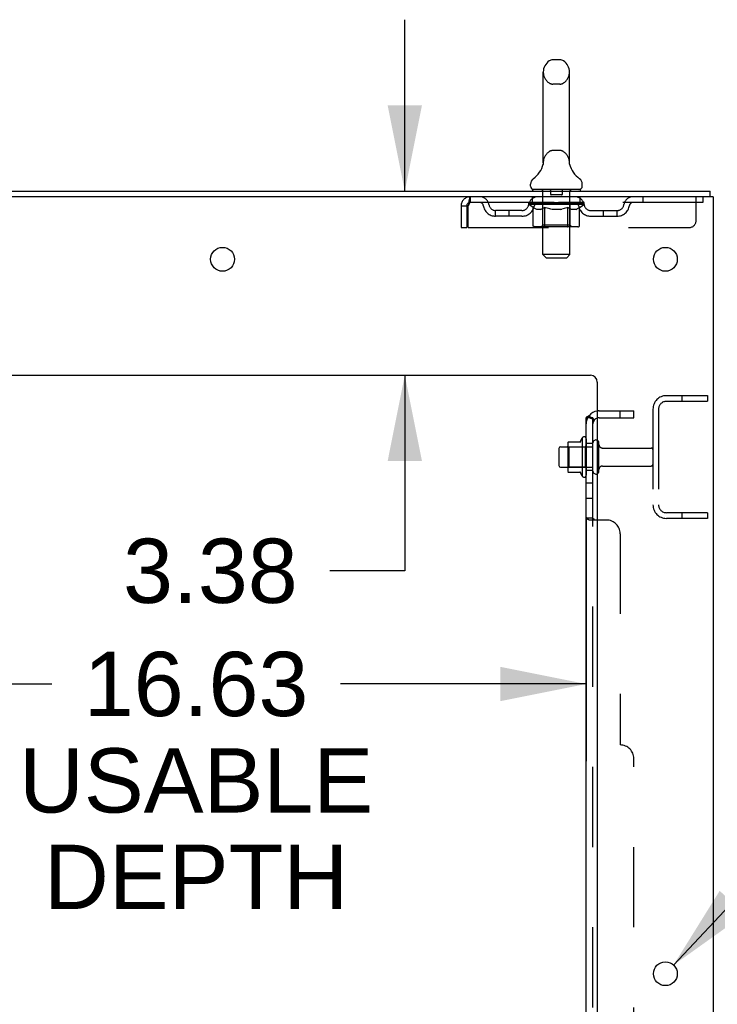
# Model space of a CAD drawing. Header units: inches. Extents: x 0 to 267, y 0 to 173.
# Tile 19 of 22: x 151 to 163, y 108 to 126. Entities that reach past the tile are written whole.
import ezdxf

# ---------------------------------------------------------------- set-up
doc = ezdxf.new("R2010")
doc.units = ezdxf.units.IN
doc.header["$LTSCALE"] = 14.6988
doc.header["$MEASUREMENT"] = 0
doc.linetypes.add('HIDDEN', pattern=[0.2, 0.1, -0.1])
doc.layers.get('0').update_dxf_attribs({"linetype": 'CONTINUOUS'})
for name, color, linetype in [('DEFAULT_2', 8, 'HIDDEN'), ('DIMENSIONS', 7, 'CONTINUOUS'), ('SUBPANEL', 7, 'CONTINUOUS')]:
    doc.layers.add(name, color=color, linetype=linetype)
doc.styles.get("Standard").update_dxf_attribs({"font": 'arial.ttf'})
doc.styles.add('TEXTSTYLE_1', font='gdt', dxfattribs={"width": 0.8})
doc.dimstyles.new('DIMSTYLE_1', dxfattribs={"dimtxt": 1.179048, "dimasz": 1.572064, "dimexe": 0.09, "dimexo": 0.07, "dimgap": 0.0375, "dimtad": 0, "dimtih": 1, "dimtoh": 1, "dimzin": 4, "dimdsep": 46, "dimtxsty": 'Standard', "dimblk": '_FILLED', "dimblk1": '_FILLED', "dimblk2": '_FILLED', "dimcen": 0.09, "dimadec": 3, "dimazin": 1, "dimtfac": 1, "dimtdec": 3, "dimtofl": 0, "dimtmove": 0, "dimatfit": 3, "dimldrblk": '_FILLED', "dimfxl": 0, "dimtolj": 1, "dimtzin": 4, "dimarcsym": 0})
doc.dimstyles.new('DIMSTYLE_2', dxfattribs={"dimtxt": 1.179048, "dimasz": 1.572064, "dimexe": 0.09, "dimexo": 0.07, "dimgap": 0.09, "dimtad": 0, "dimtih": 1, "dimtoh": 1, "dimzin": 4, "dimdsep": 46, "dimtxsty": 'Standard', "dimblk": '_FILLED', "dimblk1": '_FILLED', "dimblk2": '_FILLED', "dimcen": 0.09, "dimadec": 3, "dimazin": 1, "dimtfac": 1, "dimtdec": 3, "dimtofl": 0, "dimtmove": 0, "dimatfit": 1, "dimldrblk": '_FILLED', "dimfxl": 0, "dimtolj": 1, "dimtzin": 4, "dimarcsym": 0})

# ---------------------------------------------------------------- blocks, each defined once
blk = doc.blocks.new('_FILLED')
at = {"color": 0, "linetype": 'ByBlock'}
blk.add_solid([(0, 0), (-1, 0.2), (-1, -0.2)], dxfattribs=at)
blk = doc.blocks.new('*D8')
at = {"layer": 'DIMENSIONS', "color": 2, "linetype": 'Continuous'}
for p, q in [((161.057, 116.944), (161.057, 112.468)), ((144.432, 114.069), (144.432, 112.468)), ((144.432, 113.883), (151.251, 113.883)), ((161.057, 113.883), (156.55, 113.883))]:
    blk.add_line(p, q, dxfattribs=at)
at = {"layer": 'DIMENSIONS', "color": 2, "linetype": 'Continuous', "xscale": 1.5720641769, "yscale": 1.5720641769, "zscale": 1.5720641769, "rotation": 180}
blk.add_blockref('_FILLED', (144.432, 113.883), dxfattribs=at)
at = {"layer": 'DIMENSIONS', "color": 2, "linetype": 'Continuous', "xscale": 1.5720641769, "yscale": 1.5720641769, "zscale": 1.5720641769}
blk.add_blockref('_FILLED', (161.057, 113.883), dxfattribs=at)
at = {"layer": 'DIMENSIONS', "color": 2, "linetype": 'Continuous', "insert": (153.9, 114.473), "char_height": 1.179, "width": 6.48696, "attachment_point": 2, "line_spacing_factor": 0.9}
blk.add_mtext('16.63\\PUSABLE\\PDEPTH', dxfattribs=at)
blk = doc.blocks.new('*D9')
at = {"layer": 'DIMENSIONS', "color": 2, "linetype": 'Continuous'}
for p, q in [((157.73, 122.92), (157.73, 126.064)), ((157.73, 119.545), (157.73, 115.959)), ((157.73, 115.959), (156.355, 115.959))]:
    blk.add_line(p, q, dxfattribs=at)
at = {"layer": 'DIMENSIONS', "color": 2, "linetype": 'Continuous', "xscale": 1.5720641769, "yscale": 1.5720641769, "zscale": 1.5720641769}
for p, rotation in [((157.73, 122.92), 270), ((157.73, 119.545), 90)]:
    blk.add_blockref('_FILLED', p, dxfattribs=dict(at, rotation=rotation))
at = {"layer": 'DIMENSIONS', "color": 2, "linetype": 'Continuous', "insert": (155.765, 116.548), "char_height": 1.179, "width": 3.20403, "attachment_point": 3, "line_spacing_factor": 0.9}
blk.add_mtext('3.38', dxfattribs=at)
blk = doc.blocks.new('*D11')
at = {"layer": 'DIMENSIONS', "color": 2, "linetype": 'Continuous'}
for p, q in [((162.661, 108.729), (165.796, 112.069)), ((165.796, 112.069), (167.171, 112.069))]:
    blk.add_line(p, q, dxfattribs=at)
at = {"layer": 'DIMENSIONS', "color": 2, "linetype": 'Continuous', "xscale": 1.5720641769, "yscale": 1.5720641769, "zscale": 1.5720641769, "rotation": 226.8104951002}
blk.add_blockref('_FILLED', (162.661, 108.729), dxfattribs=at)
at = {"layer": 'DIMENSIONS', "color": 2, "linetype": 'Continuous', "insert": (167.761, 112.658), "char_height": 1.17905, "width": 3.86003, "attachment_point": 1, "line_spacing_factor": 0.9, "style": 'TEXTSTYLE_1'}
blk.add_mtext('{\\fgdt;n}\\fArial;.44\\P(x12)', dxfattribs=at)

msp = doc.modelspace()

# ---------------------------------------------------------------- linework, layer by layer
at = {"color": 7, "linetype": 'Continuous'}
for p, q in [((160.575, 125.328), (160.448, 125.328)), ((160.27, 123.442), (160.27, 125.105)), ((160.753, 123.442), (160.753, 125.105)), ((160.264, 123.398), (160.264, 123.397)), ((160.269, 123.416), (160.268, 123.415)), ((160.269, 123.416), (160.268, 123.415)), ((160.268, 123.415), (160.268, 123.414)), ((160.268, 123.415), (160.268, 123.415)), ((160.268, 123.414), (160.268, 123.413)), ((160.268, 123.413), (160.268, 123.413)), ((160.268, 123.413), (160.268, 123.412)), ((160.268, 123.412), (160.268, 123.411)), ((160.27, 123.424), (160.269, 123.423)), ((160.269, 123.423), (160.269, 123.422)), ((160.269, 123.423), (160.269, 123.422)), ((160.269, 123.422), (160.269, 123.422)), ((160.269, 123.422), (160.269, 123.421)), ((160.269, 123.421), (160.269, 123.42)), ((160.269, 123.42), (160.269, 123.42)), ((160.269, 123.42), (160.269, 123.419)), ((160.269, 123.419), (160.269, 123.418)), ((160.269, 123.419), (160.269, 123.418)), ((160.269, 123.418), (160.269, 123.417)), ((160.269, 123.418), (160.269, 123.417)), ((160.269, 123.417), (160.269, 123.416)), ((160.27, 123.438), (160.27, 123.442)), ((160.27, 123.438), (160.27, 123.437)), ((160.27, 123.437), (160.27, 123.436)), ((160.27, 123.436), (160.27, 123.436)), ((160.27, 123.436), (160.27, 123.435)), ((160.27, 123.435), (160.27, 123.434)), ((160.27, 123.434), (160.27, 123.434)), ((160.27, 123.433), (160.27, 123.432)), ((160.27, 123.432), (160.27, 123.431)), ((160.27, 123.431), (160.27, 123.43)), ((160.27, 123.431), (160.27, 123.43)), ((160.27, 123.43), (160.27, 123.429)), ((160.27, 123.429), (160.27, 123.428)), ((160.27, 123.429), (160.27, 123.428)), ((160.27, 123.428), (160.27, 123.427)), ((160.27, 123.427), (160.27, 123.426)), ((160.27, 123.427), (160.27, 123.426)), ((160.27, 123.426), (160.27, 123.425)), ((160.27, 123.425), (160.27, 123.424)), ((160.27, 123.425), (160.27, 123.424)), ((160.753, 123.442), (160.753, 123.438)), ((160.753, 123.437), (160.753, 123.438)), ((160.753, 123.437), (160.753, 123.438)), ((160.753, 123.432), (160.753, 123.433)), ((160.753, 123.43), (160.753, 123.43)), ((160.753, 123.429), (160.753, 123.43)), ((160.753, 123.428), (160.753, 123.429)), ((160.753, 123.427), (160.753, 123.428)), ((160.753, 123.428), (160.753, 123.428)), ((160.753, 123.426), (160.753, 123.427)), ((160.753, 123.427), (160.753, 123.427)), ((160.753, 123.425), (160.753, 123.426)), ((160.753, 123.426), (160.753, 123.426)), ((160.753, 123.424), (160.753, 123.425)), ((160.753, 123.423), (160.753, 123.424)), ((160.753, 123.424), (160.753, 123.424)), ((160.754, 123.422), (160.753, 123.423)), ((160.754, 123.422), (160.753, 123.423)), ((160.754, 123.421), (160.754, 123.422)), ((160.754, 123.42), (160.754, 123.421)), ((160.754, 123.419), (160.754, 123.42)), ((160.754, 123.42), (160.754, 123.42)), ((160.754, 123.418), (160.754, 123.419)), ((160.754, 123.417), (160.754, 123.418)), ((160.754, 123.417), (160.754, 123.418)), ((160.754, 123.416), (160.754, 123.417)), ((160.755, 123.415), (160.754, 123.416)), ((160.755, 123.414), (160.754, 123.415)), ((160.755, 123.414), (160.755, 123.415)), ((160.755, 123.413), (160.755, 123.414)), ((160.755, 123.412), (160.755, 123.413)), ((160.755, 123.411), (160.755, 123.412)), ((160.759, 123.397), (160.758, 123.398)), ((160.036, 123.01), (160.036, 123.048)), ((160.986, 123.01), (160.986, 123.048)), ((160.074, 122.95), (160.074, 122.92)), ((160.949, 122.95), (160.074, 122.95)), ((160.949, 122.95), (160.949, 122.92)), ((163.334, 122.816), (163.334, 122.92)), ((160.721, 118.3), (160.721, 117.789)), ((160.732, 118.322), (160.96, 118.322)), ((160.987, 118.401), (160.987, 117.689)), ((160.557, 118.202), (160.557, 117.887)), ((160.587, 118.232), (160.721, 118.232)), ((160.587, 117.857), (160.721, 117.857)), ((160.732, 117.767), (160.96, 117.767))]:
    msp.add_line(p, q, dxfattribs=at)
at = {"color": 3, "linetype": 'Continuous'}
for p, q in [((145.575, 122.92), (163.334, 122.92)), ((163.386, 122.816), (145.58, 122.816)), ((163.386, 122.816), (163.386, 55.024)), ((149.261, 119.545), (161.136, 119.545)), ((161.261, 119.42), (161.261, 57.045))]:
    msp.add_line(p, q, dxfattribs=at)
at = {"color": 7, "linetype": 'Continuous'}
for points in [[(160.27, 123.435), (160.27, 123.434), (160.27, 123.433)], [(160.753, 123.43), (160.753, 123.431), (160.753, 123.431), (160.753, 123.432), (160.753, 123.433), (160.753, 123.433), (160.753, 123.434), (160.753, 123.435), (160.753, 123.435), (160.753, 123.436), (160.753, 123.437)], [(160.753, 123.433), (160.753, 123.434), (160.753, 123.435), (160.753, 123.435), (160.753, 123.436), (160.753, 123.437)]]:
    msp.add_lwpolyline(points, dxfattribs=at)
at = {"color": 3, "linetype": 'Continuous'}
for centre in [(154.386, 121.67), (162.511, 121.67), (162.511, 108.57)]:
    msp.add_circle(centre, 0.219, dxfattribs=at)
at = {"color": 7, "linetype": 'Continuous'}
for centre, radius, start, end in [((160.511, 125.105), 0.241, 123.1848, 180), ((160.448, 125.203), 0.125, 90, 123.1848), ((160.575, 125.203), 0.125, 56.8152, 90), ((160.511, 125.105), 0.241, 0, 56.8152), ((159.788, 123.548), 0.5, 306.7414, 344.6791), ((161.235, 123.548), 0.5, 195.3209, 233.2586), ((160.161, 123.048), 0.125, 126.7414, 180), ((160.861, 123.048), 0.125, 0, 53.2586), ((160.096, 123.01), 0.06, 180, 270), ((160.926, 123.01), 0.06, 270, 360), ((160.863, 118.3), 0.141, 174.7919, 180), ((160.732, 118.312), 0.01, 90, 174.8062), ((160.941, 118.332), 0.01, 270, 336.0321), ((161.588, 118.045), 0.698, 149.3369, 156.0321), ((161.019, 118.379), 0.0384, 0, 145.5503), ((161.237, 118.302), 0.055, 64.0906, 180), ((160.587, 118.202), 0.03, 90, 180), ((160.587, 117.887), 0.03, 180, 270), ((160.863, 117.789), 0.141, 180, 185.2081), ((160.732, 117.777), 0.01, 185.1938, 270), ((160.941, 117.757), 0.01, 23.9679, 90), ((161.588, 118.045), 0.698, 203.9679, 210.6631), ((161.237, 117.787), 0.055, 180, 295.9094), ((161.019, 117.711), 0.0384, 214.4497, 360)]:
    msp.add_arc(centre, radius, start, end, dxfattribs=at)
at = {"color": 3, "linetype": 'Continuous'}
msp.add_arc((161.136, 119.42), 0.125, 0, 90, dxfattribs=at)
at = {"layer": 'DEFAULT_2', "color": 8, "linetype": 'HIDDEN'}
for p, q in [((160.575, 124.883), (160.448, 124.883)), ((160.575, 123.665), (160.448, 123.665)), ((160.265, 123.398), (160.264, 123.398)), ((160.264, 123.397), (160.264, 123.397)), ((160.264, 123.397), (160.264, 123.397)), ((160.264, 123.397), (160.264, 123.397)), ((160.759, 123.397), (160.759, 123.397)), ((158.928, 122.816), (158.928, 122.712)), ((160.074, 122.712), (160.074, 122.816)), ((160.254, 122.95), (160.254, 122.92)), ((160.262, 121.76), (160.262, 122.92)), ((160.406, 122.94), (160.406, 122.86)), ((160.606, 122.85), (160.416, 122.85)), ((160.616, 122.94), (160.616, 122.86)), ((160.76, 121.76), (160.76, 122.92)), ((160.769, 122.95), (160.769, 122.92)), ((160.949, 122.712), (160.949, 122.816)), ((162.099, 122.816), (162.099, 122.712)), ((163.074, 122.378), (163.074, 122.816)), ((163.199, 122.816), (163.199, 122.712)), ((158.761, 122.649), (158.761, 122.253)), ((158.761, 122.649), (158.865, 122.649)), ((158.865, 122.649), (158.865, 122.253)), ((158.895, 122.253), (158.895, 122.649)), ((163.199, 122.712), (158.928, 122.712)), ((160.005, 122.674), (160.005, 122.707)), ((160.005, 122.706), (160.25, 122.706)), ((160.083, 122.62), (160.005, 122.674)), ((161.018, 122.674), (160.005, 122.674)), ((160.006, 122.706), (160.006, 122.71)), ((160.102, 122.709), (160.006, 122.71)), ((160.013, 122.707), (160.013, 122.712)), ((160.02, 122.704), (160.02, 122.707)), ((160.02, 122.704), (161.003, 122.704)), ((160.027, 122.704), (160.027, 122.707)), ((160.028, 122.704), (160.028, 122.707)), ((160.036, 122.707), (160.036, 122.712)), ((160.049, 122.704), (160.049, 122.707)), ((160.05, 122.704), (160.05, 122.707)), ((160.073, 122.707), (160.073, 122.712)), ((160.083, 122.295), (160.083, 122.62)), ((160.083, 122.62), (160.095, 122.612)), ((160.085, 122.704), (160.085, 122.707)), ((160.087, 122.704), (160.087, 122.707)), ((160.106, 122.605), (160.095, 122.612)), ((160.102, 122.706), (160.102, 122.709)), ((160.118, 122.599), (160.106, 122.605)), ((160.13, 122.593), (160.118, 122.599)), ((160.124, 122.707), (160.124, 122.712)), ((160.125, 122.704), (160.125, 122.706)), ((160.125, 122.704), (160.125, 122.706)), ((160.128, 122.704), (160.128, 122.706)), ((160.141, 122.589), (160.129, 122.594)), ((160.133, 122.704), (160.133, 122.707)), ((160.134, 122.704), (160.134, 122.706)), ((160.136, 122.704), (160.136, 122.707)), ((160.139, 122.704), (160.139, 122.707)), ((160.142, 122.704), (160.142, 122.706)), ((160.154, 122.704), (160.154, 122.706)), ((160.168, 122.704), (160.168, 122.706)), ((160.169, 122.704), (160.169, 122.708)), ((160.185, 122.704), (160.185, 122.706)), ((160.186, 122.707), (160.186, 122.712)), ((160.194, 122.704), (160.194, 122.707)), ((160.197, 122.704), (160.197, 122.707)), ((160.205, 122.704), (160.205, 122.706)), ((160.214, 122.704), (160.214, 122.71)), ((160.226, 122.704), (160.226, 122.706)), ((160.228, 122.704), (160.228, 122.706)), ((160.25, 122.593), (160.239, 122.589)), ((160.25, 122.704), (160.25, 122.706)), ((160.262, 122.599), (160.25, 122.593)), ((160.304, 122.706), (160.254, 122.706)), ((160.258, 122.707), (160.258, 122.712)), ((160.261, 122.297), (160.261, 122.672)), ((160.273, 122.605), (160.261, 122.599)), ((160.264, 122.704), (160.264, 122.707)), ((160.268, 122.704), (160.268, 122.707)), ((160.272, 122.704), (160.272, 122.711)), ((160.285, 122.612), (160.273, 122.605)), ((160.276, 122.704), (160.276, 122.706)), ((160.284, 122.704), (160.284, 122.706)), ((160.297, 122.62), (160.285, 122.612)), ((160.297, 122.295), (160.297, 122.62)), ((160.297, 122.62), (160.32, 122.612)), ((160.304, 122.704), (160.304, 122.706)), ((160.364, 122.706), (160.316, 122.706)), ((160.343, 122.605), (160.32, 122.612)), ((160.333, 122.704), (160.333, 122.706)), ((160.338, 122.707), (160.338, 122.712)), ((160.341, 122.704), (160.341, 122.707)), ((160.343, 122.704), (160.343, 122.711)), ((160.366, 122.599), (160.343, 122.605)), ((160.345, 122.704), (160.345, 122.707)), ((160.351, 122.704), (160.351, 122.707)), ((160.364, 122.704), (160.364, 122.706)), ((160.388, 122.594), (160.365, 122.599)), ((160.428, 122.706), (160.384, 122.706)), ((160.41, 122.589), (160.388, 122.594)), ((160.395, 122.704), (160.395, 122.706)), ((160.42, 122.706), (160.511, 122.712)), ((160.424, 122.707), (160.424, 122.712)), ((160.424, 122.707), (160.424, 122.712)), ((160.424, 122.712), (160.424, 122.712)), ((160.424, 122.704), (160.424, 122.707)), ((160.427, 122.704), (160.427, 122.707)), ((160.428, 122.704), (160.428, 122.707)), ((160.428, 122.704), (160.428, 122.706)), ((160.495, 122.706), (160.456, 122.706)), ((160.461, 122.704), (160.461, 122.706)), ((160.495, 122.704), (160.495, 122.706)), ((160.509, 122.707), (160.509, 122.707)), ((160.509, 122.704), (160.509, 122.707)), ((160.509, 122.704), (160.509, 122.707)), ((160.511, 122.707), (160.511, 122.712)), ((160.511, 122.712), (160.603, 122.706)), ((160.513, 122.704), (160.513, 122.707)), ((160.513, 122.707), (160.514, 122.707)), ((160.514, 122.704), (160.514, 122.707)), ((160.528, 122.704), (160.528, 122.706)), ((160.528, 122.706), (160.567, 122.706)), ((160.562, 122.704), (160.562, 122.706)), ((160.595, 122.704), (160.595, 122.707)), ((160.595, 122.704), (160.595, 122.706)), ((160.595, 122.706), (160.639, 122.706)), ((160.596, 122.704), (160.596, 122.707)), ((160.599, 122.707), (160.599, 122.712)), ((160.599, 122.707), (160.599, 122.712)), ((160.599, 122.712), (160.599, 122.712)), ((160.599, 122.704), (160.599, 122.707)), ((160.635, 122.593), (160.612, 122.589)), ((160.628, 122.704), (160.628, 122.706)), ((160.657, 122.599), (160.634, 122.593)), ((160.679, 122.605), (160.656, 122.599)), ((160.659, 122.704), (160.659, 122.706)), ((160.659, 122.706), (160.707, 122.706)), ((160.672, 122.704), (160.672, 122.707)), ((160.678, 122.704), (160.678, 122.707)), ((160.702, 122.612), (160.679, 122.605)), ((160.68, 122.704), (160.68, 122.711)), ((160.682, 122.704), (160.682, 122.707)), ((160.685, 122.707), (160.685, 122.712)), ((160.69, 122.704), (160.69, 122.706)), ((160.724, 122.619), (160.701, 122.612)), ((160.719, 122.704), (160.719, 122.706)), ((160.719, 122.706), (160.769, 122.706)), ((160.724, 122.295), (160.724, 122.619)), ((160.724, 122.619), (160.736, 122.612)), ((160.747, 122.605), (160.736, 122.612)), ((160.739, 122.704), (160.739, 122.706)), ((160.747, 122.704), (160.747, 122.706)), ((160.758, 122.599), (160.747, 122.605)), ((160.751, 122.704), (160.751, 122.711)), ((160.755, 122.704), (160.755, 122.707)), ((160.769, 122.593), (160.758, 122.599)), ((160.759, 122.704), (160.759, 122.707)), ((160.761, 122.297), (160.761, 122.672)), ((160.765, 122.707), (160.765, 122.712)), ((160.779, 122.589), (160.768, 122.594)), ((160.773, 122.704), (160.773, 122.706)), ((160.773, 122.706), (160.934, 122.706)), ((160.795, 122.704), (160.795, 122.706)), ((160.797, 122.704), (160.797, 122.706)), ((160.809, 122.704), (160.809, 122.71)), ((160.818, 122.704), (160.818, 122.706)), ((160.826, 122.704), (160.826, 122.707)), ((160.829, 122.704), (160.829, 122.707)), ((160.837, 122.707), (160.837, 122.712)), ((160.838, 122.704), (160.838, 122.706)), ((160.854, 122.704), (160.854, 122.708)), ((160.855, 122.704), (160.855, 122.706)), ((160.869, 122.704), (160.869, 122.706)), ((160.881, 122.704), (160.881, 122.706)), ((160.884, 122.704), (160.884, 122.707)), ((160.895, 122.593), (160.884, 122.589)), ((160.887, 122.704), (160.887, 122.707)), ((160.889, 122.704), (160.889, 122.707)), ((160.889, 122.704), (160.889, 122.706)), ((160.905, 122.599), (160.894, 122.593)), ((160.895, 122.704), (160.895, 122.706)), ((160.898, 122.704), (160.898, 122.706)), ((160.898, 122.704), (160.898, 122.706)), ((160.899, 122.707), (160.899, 122.712)), ((160.916, 122.605), (160.905, 122.599)), ((160.927, 122.611), (160.916, 122.605)), ((160.938, 122.619), (160.927, 122.611)), ((160.936, 122.704), (160.936, 122.707)), ((160.938, 122.704), (160.938, 122.707)), ((160.938, 122.619), (161.018, 122.674)), ((160.938, 122.295), (160.938, 122.619)), ((160.95, 122.707), (160.95, 122.712)), ((160.973, 122.704), (160.973, 122.707)), ((160.974, 122.704), (160.974, 122.707)), ((160.987, 122.707), (160.987, 122.712)), ((160.995, 122.704), (160.995, 122.707)), ((160.996, 122.704), (160.996, 122.707)), ((161.003, 122.704), (161.003, 122.707)), ((161.01, 122.707), (161.01, 122.712)), ((161.018, 122.674), (161.018, 122.712)), ((159.397, 122.461), (159.397, 122.565)), ((159.88, 122.565), (159.397, 122.565)), ((159.88, 122.461), (159.397, 122.461)), ((159.647, 122.461), (159.647, 122.565)), ((160.152, 122.585), (160.141, 122.589)), ((160.227, 122.585), (160.152, 122.585)), ((160.227, 122.585), (160.239, 122.589)), ((160.432, 122.585), (160.41, 122.589)), ((160.591, 122.585), (160.432, 122.585)), ((160.591, 122.585), (160.613, 122.589)), ((160.79, 122.585), (160.779, 122.589)), ((160.873, 122.585), (160.79, 122.585)), ((160.873, 122.585), (160.884, 122.589)), ((161.143, 122.565), (161.626, 122.565)), ((161.143, 122.461), (161.626, 122.461)), ((161.376, 122.461), (161.376, 122.565)), ((161.626, 122.461), (161.626, 122.565)), ((158.761, 122.253), (158.865, 122.253)), ((158.895, 122.253), (162.949, 122.253)), ((160.904, 122.266), (160.117, 122.266)), ((160.261, 122.297), (160.23, 122.266)), ((160.761, 122.297), (160.261, 122.297)), ((160.707, 122.266), (160.709, 122.266)), ((160.709, 122.266), (160.711, 122.266)), ((160.711, 122.266), (160.713, 122.267)), ((160.713, 122.267), (160.715, 122.269)), ((160.715, 122.269), (160.717, 122.271)), ((160.761, 122.297), (160.793, 122.266)), ((160.322, 121.7), (160.262, 121.76)), ((160.76, 121.76), (160.262, 121.76)), ((160.322, 121.7), (160.7, 121.7)), ((160.7, 121.7), (160.76, 121.76)), ((162.529, 119.17), (163.282, 119.17)), ((162.812, 119.17), (162.812, 119.066)), ((163.282, 119.17), (163.282, 119.066)), ((162.529, 119.066), (163.282, 119.066)), ((162.282, 118.923), (162.282, 117.166)), ((162.386, 118.923), (162.386, 117.166)), ((161.057, 118.379), (161.057, 117.711)), ((161.182, 117.787), (161.182, 118.302)), ((161.292, 117.787), (161.292, 118.302)), ((160.741, 118.228), (160.721, 118.248)), ((160.721, 118.232), (161.182, 118.232)), ((160.741, 118.228), (160.741, 117.861)), ((161.037, 118.228), (160.741, 118.228)), ((161.037, 118.228), (161.057, 118.248)), ((161.037, 118.228), (161.037, 117.861)), ((161.355, 118.21), (162.252, 118.21)), ((160.741, 117.861), (160.721, 117.841)), ((160.721, 117.857), (161.182, 117.857)), ((161.037, 117.861), (160.741, 117.861)), ((161.037, 117.861), (161.057, 117.841)), ((161.355, 117.88), (162.252, 117.88)), ((163.282, 117.024), (162.529, 117.024)), ((162.812, 117.024), (162.812, 116.92)), ((163.282, 117.024), (163.282, 116.92)), ((163.282, 116.92), (162.529, 116.92))]:
    msp.add_line(p, q, dxfattribs=at)
for points in [[(158.928, 122.816), (158.926, 122.815), (158.924, 122.812), (158.921, 122.806), (158.919, 122.799), (158.917, 122.79), (158.914, 122.779), (158.912, 122.767), (158.91, 122.753), (158.907, 122.738), (158.905, 122.721), (158.903, 122.704), (158.9, 122.686), (158.898, 122.668), (158.895, 122.649)], [(158.928, 122.712), (158.926, 122.711), (158.924, 122.71), (158.921, 122.708), (158.919, 122.706), (158.917, 122.702), (158.914, 122.698), (158.912, 122.693), (158.91, 122.688), (158.907, 122.682), (158.905, 122.676), (158.903, 122.67), (158.9, 122.663), (158.898, 122.656), (158.895, 122.649)], [(160.117, 122.266), (160.113, 122.266), (160.109, 122.266), (160.105, 122.267), (160.101, 122.269), (160.097, 122.271), (160.094, 122.273), (160.091, 122.276), (160.088, 122.279), (160.086, 122.283), (160.084, 122.287), (160.083, 122.291), (160.083, 122.295)], [(160.314, 122.266), (160.312, 122.266), (160.31, 122.266), (160.308, 122.267), (160.306, 122.269), (160.304, 122.271), (160.302, 122.273), (160.301, 122.276), (160.299, 122.279), (160.298, 122.283), (160.297, 122.287), (160.297, 122.291), (160.297, 122.295)], [(160.717, 122.271), (160.719, 122.273), (160.72, 122.276), (160.722, 122.279), (160.723, 122.283)], [(160.719, 122.273), (160.72, 122.276), (160.722, 122.279)], [(160.723, 122.283), (160.724, 122.287), (160.724, 122.291), (160.724, 122.295)], [(160.724, 122.287), (160.724, 122.291), (160.724, 122.295)], [(160.904, 122.266), (160.908, 122.266), (160.912, 122.266), (160.916, 122.267), (160.92, 122.269), (160.924, 122.271), (160.927, 122.273), (160.93, 122.276), (160.933, 122.279), (160.935, 122.283), (160.937, 122.287), (160.938, 122.291), (160.938, 122.295)]]:
    msp.add_lwpolyline(points, dxfattribs=at)
for centre, radius, start, end in [((160.511, 125.105), 0.241, 180, 236.8152), ((160.511, 125.105), 0.241, 303.1848, 360), ((160.448, 125.008), 0.125, 236.8152, 270), ((160.575, 125.008), 0.125, 270, 303.1848), ((160.511, 123.442), 0.241, 123.1848, 180), ((160.448, 123.54), 0.125, 90, 123.1848), ((160.575, 123.54), 0.125, 56.8152, 90), ((160.511, 123.442), 0.241, 0, 56.8152), ((158.928, 122.649), 0.167, 90, 180), ((159.108, 122.649), 0.167, 8.0716, 90), ((160.169, 122.649), 0.167, 90, 171.9284), ((160.232, 122.92), 0.03, 0, 90), ((160.396, 122.94), 0.01, 0, 90), ((160.416, 122.86), 0.01, 180, 270), ((160.606, 122.86), 0.01, 270, 360), ((160.626, 122.94), 0.01, 90, 180), ((160.79, 122.92), 0.03, 90, 180), ((160.854, 122.649), 0.167, 8.0716, 90), ((161.915, 122.649), 0.167, 90, 171.9284), ((158.928, 122.649), 0.063, 90, 180), ((159.108, 122.649), 0.0625, 7.9863, 90), ((159.397, 122.69), 0.229, 187.9863, 270), ((159.397, 122.69), 0.125, 188.0716, 270), ((159.88, 122.69), 0.125, 270, 351.9284), ((159.88, 122.69), 0.229, 270, 352.0137), ((160.169, 122.649), 0.0625, 90, 172.0137), ((160.23, 122.672), 0.0318, 0, 90), ((160.793, 122.672), 0.0318, 90, 180), ((160.854, 122.649), 0.0625, 7.9863, 90), ((161.143, 122.69), 0.229, 187.9863, 270), ((161.143, 122.69), 0.125, 188.0716, 270), ((161.626, 122.69), 0.125, 270, 351.9284), ((161.626, 122.69), 0.229, 270, 352.0137), ((161.915, 122.649), 0.0625, 90, 172.0137), ((162.949, 122.378), 0.125, 270, 360), ((162.529, 118.923), 0.246, 90, 180), ((162.529, 118.923), 0.142, 90, 180), ((161.237, 118.302), 0.055, 360, 64.0906), ((161.355, 118.272), 0.0625, 180, 270), ((162.252, 118.18), 0.03, 360, 90), ((162.252, 117.91), 0.03, 270, 0), ((161.237, 117.787), 0.055, 295.9094, 0), ((161.355, 117.817), 0.0625, 90, 180), ((162.529, 117.166), 0.246, 180, 270), ((162.529, 117.166), 0.142, 180, 270)]:
    msp.add_arc(centre, radius, start, end, dxfattribs=at)
for centre, major_axis, ratio, start_param, end_param in [((160.511, 122.712), (0.506, 0.005), 0.05963, 9.249616, 9.431313), ((160.511, 122.712), (0.506, 0), 0.060556, -3.083241, -2.96706), ((160.511, 122.712), (0.506, 0.011), 0.05688, 2.791345, 2.965878), ((160.025, 122.702), (0.158, -0.002), 0.05963, 0.605815, 1.645666), ((159.97, 122.702), (0.158, 0.002), 0.05963, 0.25549, 1.295341), ((160.511, 122.712), (0.506, -0.005), 0.05963, -2.96643, -2.791898), ((159.97, 122.697), (0.158, 0.003), 0.05688, 1.20151, 1.294789), ((160.025, 122.697), (0.158, 0), 0.060556, 1.551758, 1.645036), ((159.989, 122.697), (0.158, 0.002), 0.05963, 1.170259, 1.376596), ((160.026, 122.699), (0.131, 0.001), 0.05963, 1.065228, 1.614276), ((160.01, 122.699), (0.131, 0.003), 0.05688, 0.890143, 1.43919), ((160.056, 122.699), (0.131, 0), 0.060556, 1.240391, 1.789438), ((160.511, 122.712), (0.506, 0.015), 0.052395, 2.616403, 2.790936), ((160.075, 122.702), (0.158, -0.003), 0.05688, 0.7809, 1.820751), ((159.967, 122.702), (0.158, 0.003), 0.05688, 0.080405, 1.120256), ((160.511, 122.712), (0.506, -0.011), 0.05688, -2.791345, -2.616812), ((159.967, 122.697), (0.158, 0.005), 0.052395, 1.026568, 1.119847), ((160.075, 122.697), (0.158, -0.002), 0.05963, 1.72692, 1.820198), ((160.009, 122.699), (0.131, 0.004), 0.052395, 0.715201, 1.264248), ((160.101, 122.699), (0.131, -0.001), 0.05963, 1.415553, 1.9646), ((160.511, 122.712), (0.506, 0.02), 0.046319, 2.441654, 2.616187), ((160.138, 122.702), (0.158, -0.005), 0.052395, 0.955842, 1.995693), ((159.981, 122.702), (0.158, 0.005), 0.052395, -0.094537, 0.945314), ((160.511, 122.712), (0.506, -0.015), 0.052395, -2.616403, -2.44187), ((159.981, 122.697), (0.158, 0.006), 0.046319, 0.851819, 0.945098), ((160.138, 122.697), (0.158, -0.003), 0.05688, 1.902006, 1.995284), ((160.024, 122.699), (0.131, 0.005), 0.046319, 0.540452, 1.089499), ((160.157, 122.699), (0.131, -0.003), 0.05688, 1.590638, 2.139686), ((159.989, 122.702), (0.158, 0), 0.060556, 0.430652, 0.777569), ((160.511, 122.712), (0.506, 0.024), 0.038841, 2.267123, 2.441656), ((160.213, 122.702), (0.158, -0.006), 0.046319, 1.130591, 2.170442), ((160.511, 122.712), (0.506, -0.02), 0.046319, -2.441654, -2.267121), ((160.01, 122.702), (0.158, 0.006), 0.046319, -0.269286, 0.770565), ((160.01, 122.697), (0.158, 0.007), 0.038841, 0.677289, 0.770567), ((160.213, 122.697), (0.158, -0.005), 0.052395, 2.076947, 2.170226), ((160.054, 122.699), (0.131, 0.006), 0.038841, 0.365921, 0.914969), ((160.225, 122.699), (0.131, -0.004), 0.052395, 1.76558, 2.314627), ((160.511, 122.712), (0.506, 0.027), 0.030195, 2.09281, 2.267343), ((160.297, 122.702), (0.158, -0.007), 0.038841, 1.305122, 2.344973), ((160.511, 122.712), (0.506, -0.024), 0.038841, -2.267123, -2.092591), ((160.055, 122.702), (0.158, 0.007), 0.038841, -0.443817, 0.596034), ((160.055, 122.697), (0.158, 0.008), 0.030195, 0.502975, 0.596254), ((160.297, 122.697), (0.158, -0.006), 0.046319, 2.251696, 2.344975), ((160.097, 122.699), (0.131, 0.007), 0.030195, 0.191608, 0.740655), ((160.301, 122.699), (0.131, -0.005), 0.046319, 1.940329, 2.489376), ((160.114, 122.702), (0.158, 0.008), 0.030195, -0.61813, 0.421721), ((160.511, 122.712), (0.506, 0.029), 0.020645, 1.918687, 2.09322), ((160.387, 122.702), (0.158, -0.008), 0.030195, 1.479435, 2.519286), ((160.511, 122.712), (0.506, -0.027), 0.030195, -2.09281, -1.918277), ((160.114, 122.697), (0.158, 0.009), 0.020645, 0.328852, 0.422131), ((160.387, 122.697), (0.158, -0.007), 0.038841, 2.426227, 2.519505), ((160.153, 122.699), (0.131, 0.007), 0.020645, 0.017485, 0.566532), ((160.384, 122.699), (0.131, -0.006), 0.038841, 2.11486, 2.663907), ((160.185, 122.702), (0.158, 0.009), 0.020645, -0.792253, 0.247598), ((160.511, 122.712), (0.506, 0.03), 0.010478, 1.744704, 1.919237), ((160.481, 122.702), (0.158, -0.009), 0.020645, 1.653558, 2.693409), ((160.511, 122.712), (0.506, -0.029), 0.020645, -1.918687, -1.744154), ((160.185, 122.697), (0.158, 0.009), 0.010478, 0.154869, 0.248148), ((160.481, 122.697), (0.158, -0.008), 0.030195, 2.60054, 2.693819), ((160.22, 122.699), (0.131, 0.008), 0.010478, 6.126688, 6.675735), ((160.471, 122.699), (0.131, -0.007), 0.030195, 2.289173, 2.83822), ((160.266, 122.702), (0.158, 0.009), 0.010478, -0.966236, -0.000846), ((160.576, 122.702), (0.158, -0.009), 0.010478, 1.827541, 2.867392), ((160.511, 122.712), (0.506, -0.03), 0.010478, -1.744704, -1.570171), ((160.576, 122.697), (0.158, -0.009), 0.020645, 2.774664, 2.867942), ((160.558, 122.699), (0.131, -0.007), 0.020645, 2.463296, 3.012344), ((160.447, 122.702), (0.158, 0.009), 0.010478, 0.274201, 1.314052), ((160.378, 122.699), (0.131, 0.008), 0.010478, -0.000483, 0.504314), ((160.354, 122.697), (0.158, 0.009), 0.010478, 0.099668, 0.192946), ((160.511, 122.712), (0.506, 0.03), 0.010478, -1.571421, -1.396888), ((160.669, 122.697), (0.158, -0.009), 0.010478, 2.948646, 3.041925), ((160.645, 122.699), (0.131, -0.008), 0.010478, 2.637279, 3.142076), ((160.542, 122.702), (0.158, 0.009), 0.020645, 0.448184, 1.488034), ((160.464, 122.699), (0.131, 0.007), 0.020645, 0.129249, 0.678296), ((160.447, 122.697), (0.158, 0.009), 0.020645, 0.273651, 0.366929), ((160.511, 122.712), (0.506, 0.029), 0.020645, -1.397439, -1.222906), ((160.757, 122.702), (0.158, -0.009), 0.010478, -3.140747, -2.175357), ((160.511, 122.712), (0.506, -0.03), 0.010478, 1.222355, 1.396888), ((160.636, 122.702), (0.158, 0.008), 0.030195, 0.622307, 1.662158), ((160.552, 122.699), (0.131, 0.007), 0.030195, 0.303372, 0.852419), ((160.803, 122.699), (0.131, -0.008), 0.010478, 2.749043, 3.29809), ((160.838, 122.702), (0.158, -0.009), 0.020645, 2.893995, 3.933846), ((160.542, 122.697), (0.158, 0.008), 0.030195, 0.447774, 0.541052), ((160.838, 122.697), (0.158, -0.009), 0.010478, 2.893445, 2.986723), ((160.726, 122.702), (0.158, 0.007), 0.038841, 0.79662, 1.836471), ((160.511, 122.712), (0.506, 0.027), 0.030195, -1.223315, -1.048783), ((160.511, 122.712), (0.506, -0.029), 0.020645, 1.048373, 1.222906), ((160.639, 122.699), (0.131, 0.006), 0.038841, 0.477686, 1.026733), ((160.87, 122.699), (0.131, -0.007), 0.020645, 2.57506, 3.124108), ((160.909, 122.702), (0.158, -0.008), 0.030195, 2.719872, 3.759723), ((160.81, 122.702), (0.158, 0.006), 0.046319, 0.971151, 2.011002), ((160.636, 122.697), (0.158, 0.007), 0.038841, 0.622087, 0.715366), ((160.909, 122.697), (0.158, -0.009), 0.020645, 2.719462, 2.812741), ((160.511, 122.712), (0.506, 0.024), 0.038841, -1.049002, -0.874469), ((160.511, 122.712), (0.506, -0.027), 0.030195, 0.87425, 1.048783), ((160.722, 122.699), (0.131, 0.005), 0.046319, 0.652216, 1.201263), ((160.885, 122.702), (0.158, 0.005), 0.052395, 1.1459, 2.185751), ((160.926, 122.699), (0.131, -0.007), 0.030195, 2.400937, 2.949985), ((160.968, 122.702), (0.158, -0.007), 0.038841, 2.545558, 3.585409), ((160.798, 122.699), (0.131, 0.004), 0.052395, 0.826965, 1.376012), ((160.726, 122.697), (0.158, 0.006), 0.046319, 0.796618, 0.889896), ((160.968, 122.697), (0.158, -0.008), 0.030195, 2.545339, 2.638617), ((160.948, 122.702), (0.158, 0.003), 0.05688, 1.320842, 2.360692), ((160.511, 122.712), (0.506, 0.02), 0.046319, -0.874471, -0.699939), ((160.511, 122.712), (0.506, -0.024), 0.038841, 0.699936, 0.874469), ((161.013, 122.702), (0.158, -0.006), 0.046319, 2.371028, 3.410879), ((160.969, 122.699), (0.131, -0.006), 0.038841, 2.226624, 2.775671), ((160.998, 122.702), (0.158, 0.002), 0.05963, 1.495927, 2.535778), ((160.865, 122.699), (0.131, 0.003), 0.05688, 1.001907, 1.550954), ((161.042, 122.702), (0.158, -0.005), 0.052395, 2.196279, 3.23613), ((160.999, 122.699), (0.131, -0.005), 0.046319, 2.052093, 2.601141), ((160.81, 122.697), (0.158, 0.005), 0.052395, 0.971367, 1.064645), ((161.013, 122.697), (0.158, -0.007), 0.038841, 2.371026, 2.464304), ((161.034, 122.702), (0.158, 0), 0.060556, 1.671089, 2.71094), ((161.056, 122.702), (0.158, -0.003), 0.05688, 2.021337, 3.061188), ((160.511, 122.712), (0.506, 0.015), 0.052395, -0.699723, -0.52519), ((160.511, 122.712), (0.506, -0.02), 0.046319, 0.525406, 0.699939), ((161.053, 122.702), (0.158, -0.002), 0.05963, 1.846251, 2.886102), ((160.922, 122.699), (0.131, 0.001), 0.05963, 1.176993, 1.72604), ((161.014, 122.699), (0.131, -0.004), 0.052395, 1.877344, 2.426392), ((160.967, 122.699), (0.131, 0), 0.060556, 1.352155, 1.901202), ((161.013, 122.699), (0.131, -0.003), 0.05688, 1.702402, 2.25145), ((160.997, 122.699), (0.131, -0.001), 0.05963, 1.527317, 2.076364), ((160.885, 122.697), (0.158, 0.003), 0.05688, 1.146309, 1.239587), ((161.042, 122.697), (0.158, -0.006), 0.046319, 2.196495, 2.289773), ((160.511, 122.712), (0.506, 0.011), 0.05688, -0.524781, -0.350248), ((160.511, 122.712), (0.506, -0.015), 0.052395, 0.350657, 0.52519), ((160.948, 122.697), (0.158, 0.002), 0.05963, 1.321394, 1.414673), ((161.056, 122.697), (0.158, -0.005), 0.052395, 2.021746, 2.115024), ((160.511, 122.712), (0.506, 0.005), 0.05963, -0.349695, -0.175162), ((160.511, 122.712), (0.506, -0.011), 0.05688, 0.175715, 0.350248), ((160.998, 122.697), (0.158, 0), 0.060556, 1.496556, 1.589835), ((161.053, 122.697), (0.158, -0.003), 0.05688, 1.846804, 1.940083), ((161.034, 122.697), (0.158, -0.002), 0.05963, 1.671719, 1.764997), ((160.511, 122.712), (0.506, 0), 0.060556, -0.174533, 0), ((160.511, 122.712), (0.506, -0.005), 0.05963, 0.000629, 0.175162)]:
    msp.add_ellipse(centre, major_axis=major_axis, ratio=ratio, start_param=start_param, end_param=end_param, dxfattribs=at)
at = {"layer": 'SUBPANEL', "color": 7, "linetype": 'Continuous'}
for p, q in [((161.111, 118.802), (161.158, 118.764)), ((161.182, 118.764), (161.057, 118.764)), ((161.182, 116.924), (161.182, 118.764)), ((161.182, 116.924), (161.057, 116.924))]:
    msp.add_line(p, q, dxfattribs=at)
at = {"layer": 'SUBPANEL', "color": 8, "linetype": 'HIDDEN'}
for p, q in [((161.294, 118.889), (161.932, 118.889)), ((161.682, 118.764), (161.682, 118.889)), ((161.932, 118.764), (161.932, 118.889)), ((161.123, 118.764), (161.123, 118.764)), ((161.158, 118.764), (161.208, 118.723)), ((161.183, 118.762), (161.182, 118.764)), ((161.294, 118.764), (161.932, 118.764)), ((161.182, 118.295), (161.057, 118.295)), ((161.182, 117.795), (161.057, 117.795)), ((161.182, 117.567), (161.057, 117.567)), ((161.182, 117.286), (161.057, 117.286)), ((161.058, 116.921), (161.058, 116.922)), ((161.182, 60.916), (161.182, 116.924)), ((161.183, 116.923), (161.182, 116.924)), ((161.183, 116.921), (161.183, 116.923)), ((161.432, 116.889), (161.261, 116.889)), ((161.682, 116.639), (161.682, 112.764)), ((161.932, 65.326), (161.932, 112.514))]:
    msp.add_line(p, q, dxfattribs=at)
at = {"layer": 'SUBPANEL', "color": 3, "linetype": 'Continuous'}
for p, q in [((161.057, 59.076), (161.057, 118.764)), ((161.261, 116.889), (161.111, 116.889))]:
    msp.add_line(p, q, dxfattribs=at)
for points in [[(161.111, 118.802), (161.109, 118.8), (161.106, 118.797), (161.103, 118.795), (161.1, 118.793), (161.096, 118.791), (161.092, 118.789), (161.088, 118.787)], [(161.088, 118.787), (161.08, 118.784), (161.077, 118.782), (161.073, 118.781), (161.07, 118.779), (161.067, 118.777), (161.064, 118.775), (161.062, 118.773), (161.06, 118.771), (161.059, 118.769), (161.058, 118.767), (161.058, 118.765), (161.057, 118.764)], [(161.084, 116.902), (161.08, 116.904), (161.077, 116.906), (161.073, 116.907), (161.07, 116.909), (161.067, 116.911), (161.064, 116.913), (161.062, 116.915), (161.06, 116.917), (161.059, 116.919), (161.058, 116.921), (161.058, 116.922), (161.057, 116.924)], [(161.111, 116.889), (161.109, 116.89), (161.106, 116.892), (161.103, 116.894), (161.1, 116.896), (161.096, 116.897), (161.092, 116.899), (161.084, 116.902)]]:
    msp.add_lwpolyline(points, dxfattribs=at)
at = {"layer": 'SUBPANEL', "color": 8, "linetype": 'HIDDEN'}
for points in [[(161.126, 118.764), (161.125, 118.764), (161.125, 118.764), (161.124, 118.764), (161.124, 118.764), (161.123, 118.764), (161.123, 118.764), (161.123, 118.764), (161.123, 118.764)], [(161.123, 118.764), (161.123, 118.764), (161.123, 118.764), (161.124, 118.764), (161.124, 118.764), (161.125, 118.763), (161.125, 118.763), (161.126, 118.763), (161.126, 118.763), (161.127, 118.763), (161.128, 118.763), (161.128, 118.763), (161.129, 118.763), (161.13, 118.763), (161.131, 118.762), (161.131, 118.762), (161.132, 118.762), (161.133, 118.762), (161.134, 118.762), (161.134, 118.762), (161.135, 118.761), (161.136, 118.761), (161.137, 118.761), (161.138, 118.761), (161.139, 118.761), (161.139, 118.76), (161.14, 118.76), (161.141, 118.76), (161.142, 118.76), (161.143, 118.759), (161.144, 118.759), (161.145, 118.759), (161.146, 118.759), (161.147, 118.758), (161.147, 118.758), (161.148, 118.758), (161.149, 118.757), (161.15, 118.757), (161.151, 118.757), (161.152, 118.756), (161.153, 118.756), (161.154, 118.756), (161.155, 118.755), (161.156, 118.755), (161.157, 118.754), (161.158, 118.754), (161.16, 118.754), (161.161, 118.753), (161.162, 118.753), (161.163, 118.752), (161.164, 118.752), (161.165, 118.752), (161.166, 118.751), (161.167, 118.751), (161.168, 118.75), (161.169, 118.75), (161.17, 118.749), (161.171, 118.749), (161.171, 118.749), (161.172, 118.748), (161.173, 118.748), (161.174, 118.747), (161.175, 118.747), (161.176, 118.747), (161.176, 118.746), (161.177, 118.746), (161.178, 118.745), (161.179, 118.745), (161.179, 118.745), (161.18, 118.744), (161.181, 118.744), (161.182, 118.743), (161.182, 118.743), (161.183, 118.743), (161.184, 118.742), (161.184, 118.742), (161.185, 118.742), (161.185, 118.741), (161.186, 118.741), (161.186, 118.741), (161.186, 118.741)], [(161.186, 118.741), (161.186, 118.741), (161.186, 118.741), (161.186, 118.741), (161.186, 118.741), (161.186, 118.741), (161.186, 118.741), (161.186, 118.741), (161.185, 118.742), (161.185, 118.742), (161.184, 118.742), (161.184, 118.743), (161.183, 118.743), (161.183, 118.743)], [(161.067, 116.911), (161.064, 116.913), (161.062, 116.915), (161.06, 116.917)], [(161.189, 116.914), (161.188, 116.915), (161.186, 116.917), (161.185, 116.918), (161.184, 116.92)], [(161.208, 116.889), (161.208, 116.89), (161.209, 116.892), (161.208, 116.894), (161.208, 116.895), (161.208, 116.897), (161.207, 116.898), (161.206, 116.9), (161.205, 116.902), (161.204, 116.903), (161.202, 116.904), (161.2, 116.906)]]:
    msp.add_lwpolyline(points, dxfattribs=at)
at = {"layer": 'SUBPANEL', "color": 7, "linetype": 'Continuous'}
for points in [[(161.188, 118.751), (161.186, 118.754), (161.185, 118.756), (161.184, 118.758), (161.183, 118.76), (161.183, 118.762)], [(161.197, 118.74), (161.195, 118.742), (161.193, 118.744), (161.191, 118.746), (161.189, 118.749), (161.188, 118.751)], [(161.208, 118.723), (161.208, 118.723), (161.209, 118.724), (161.208, 118.725), (161.208, 118.726), (161.208, 118.727), (161.207, 118.728), (161.206, 118.73), (161.205, 118.731), (161.204, 118.733), (161.202, 118.734), (161.2, 118.736), (161.197, 118.74)], [(161.193, 116.911), (161.191, 116.912), (161.189, 116.914), (161.188, 116.915), (161.186, 116.917), (161.185, 116.918), (161.184, 116.92), (161.183, 116.921), (161.183, 116.923), (161.182, 116.924)], [(161.208, 116.889), (161.208, 116.89), (161.209, 116.892), (161.208, 116.894), (161.208, 116.895), (161.208, 116.897), (161.207, 116.898), (161.206, 116.9), (161.205, 116.902), (161.204, 116.903), (161.202, 116.904), (161.2, 116.906), (161.199, 116.907), (161.197, 116.908), (161.193, 116.911)]]:
    msp.add_lwpolyline(points, dxfattribs=at)
at = {"layer": 'SUBPANEL', "color": 8, "linetype": 'HIDDEN'}
for centre, radius, start, end in [((161.294, 118.652), 0.237, 140.5658, 180), ((161.294, 118.652), 0.237, 90, 98.0054), ((161.294, 118.652), 0.112, 90, 107.1415), ((161.432, 116.639), 0.25, 0, 90), ((161.682, 112.514), 0.25, 0, 90)]:
    msp.add_arc(centre, radius, start, end, dxfattribs=at)
at = {"layer": 'SUBPANEL', "color": 3, "linetype": 'Continuous'}
msp.add_arc((161.294, 118.652), 0.237, 98.0054, 140.5658, dxfattribs=at)
at = {"layer": 'SUBPANEL', "color": 7, "linetype": 'Continuous'}
msp.add_arc((161.294, 118.652), 0.112, 107.1415, 180, dxfattribs=at)

# ---------------------------------------------------------------- dimensions: what is measured, and where the dimension line sits
at = {"layer": 'DIMENSIONS', "color": 2, "linetype": 'Continuous'}
dim = msp.add_linear_dim(base=(157.730064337, 119.544839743), p1=(163.274455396, 122.919839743), p2=(161.136455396, 119.544839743), angle=270, dimstyle='DIMSTYLE_1', dxfattribs=at)
dim.commit()
dim.dimension.update_dxf_attribs({"geometry": '*D9', "text_midpoint": (154.159244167, 115.952246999), "dimtype": 160})
dim = msp.add_linear_dim(base=(161.057455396, 113.882995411), p1=(144.432455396, 112.398137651), p2=(161.057455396, 117.014394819), text='<>\\PUSABLE\\PDEPTH', dimstyle='DIMSTYLE_1', dxfattribs=at)
dim.commit()
dim.dimension.update_dxf_attribs({"geometry": '*D8', "text_midpoint": (153.900463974, 112.114423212), "dimtype": 160})
dim = msp.add_diameter_dim_2p(p1=(162.661, 108.729), p2=(162.362, 108.41), text='%%c<>\\P(x12)', dimstyle='DIMSTYLE_2', override={"dimpost": '<>'}, dxfattribs=at)
dim.commit()
dim.dimension.update_dxf_attribs({"geometry": '*D11', "text_midpoint": (169.691, 111.184), "dimtype": 163})

doc.saveas('drawing.dxf')
